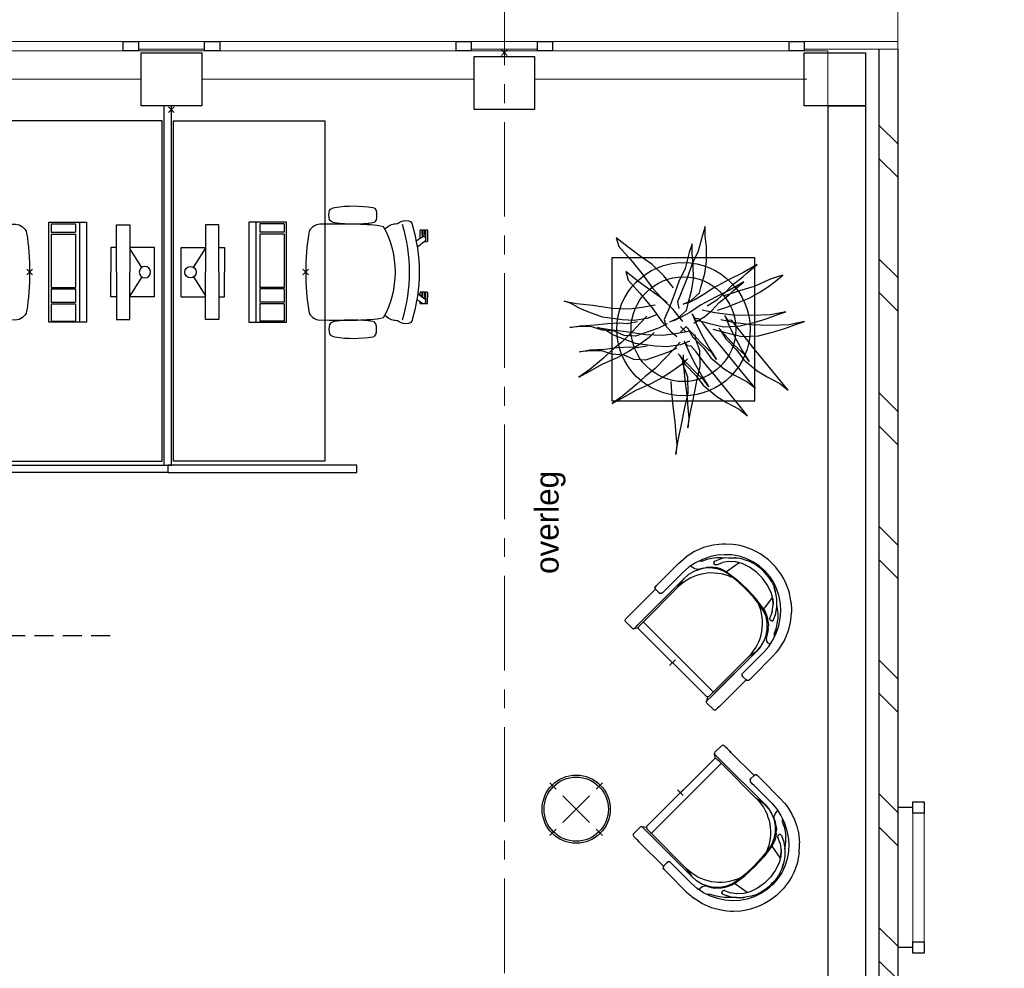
# Model space of a CAD drawing. Header units: millimetres. Extents: x -46954 to 169732, y -26853 to 94136.
# Tile 33 of 174: x 26060 to 31266, y 23690 to 28707. Entities that reach past the tile are written whole.
import ezdxf

# ---------------------------------------------------------------- set-up
doc = ezdxf.new("R2010")
doc.units = ezdxf.units.MM
doc.header["$LTSCALE"] = 400
doc.header["$PDMODE"] = 3
doc.header["$PDSIZE"] = 15
doc.linetypes.add('CENTER', pattern=[2, 1.25, -0.25, 0.25, -0.25])
doc.linetypes.add('HIDDEN', pattern=[0.375, 0.25, -0.125])
for name, color, linetype in [('-gd', 2, 'Continuous'), ('bene-00152_ip0', 7, 'Continuous'), ('inr', 4, 'Continuous'), ('looplijnen', 8, 'HIDDEN'), ('plant', 114, 'Continuous'), ('plat', 5, 'Continuous'), ('sona-s008_ip0', 7, 'Continuous'), ('stramien', 1, 'CENTER'), ('symbol', 1, 'Continuous'), ('timmerwerk-gd', 2, 'Continuous'), ('timmerwerk-ge', 150, 'Continuous'), ('timmerwerk-ve', 8, 'HIDDEN')]:
    doc.layers.add(name, color=color, linetype=linetype)
for name, color, linetype, lineweight in [('Buitenkozijnen', 140, 'Continuous', 15), ('mat-baksteen', 5, 'Continuous', 25), ('mat-beton (ihwg)', 5, 'Continuous', 25), ('None', 7, 'Continuous', 9)]:
    doc.layers.add(name, color=color, linetype=linetype, lineweight=lineweight)
doc.styles.add('s100', font='stylu.ttf', dxfattribs={"height": 100})

# ---------------------------------------------------------------- blocks, each defined once
blk = doc.blocks.new('Kolom 280x320')
at = {"layer": 'mat-beton (ihwg)', "lineweight": 25}
blk.add_lwpolyline([(-300, 160), (-20, 160), (-20, -160), (-300, -160)], close=True, dxfattribs=at)
at = {"layer": 'None', "color": 92, "linetype": 'Continuous', "lineweight": 5}
blk.add_point((0, 0), dxfattribs=at)
blk = doc.blocks.new('*X956')
at = {"layer": 'None', "lineweight": 9}
for p, q in [((-8323.9, -34663.3), (-8320.7, -34660)), ((-7889.9, -34760), (-7789.9, -34660)), ((-7713.6, -34760), (-7613.6, -34660)), ((-7182.8, -34760), (-7082.8, -34660)), ((-7006.4, -34760), (-6906.4, -34660)), ((-6475.7, -34760), (-6375.7, -34660)), ((-6299.3, -34760), (-6199.3, -34660)), ((-5768.6, -34760), (-5668.6, -34660)), ((-5592.2, -34760), (-5492.2, -34660)), ((-5061.5, -34760), (-4961.5, -34660)), ((-4885.1, -34760), (-4785.1, -34660)), ((-4354.4, -34760), (-4254.4, -34660)), ((-4178, -34760), (-4078, -34660)), ((-3647.3, -34760), (-3547.3, -34660)), ((-3470.9, -34760), (-3370.9, -34660))]:
    blk.add_line(p, q, dxfattribs=at)
blk = doc.blocks.new('Gevelpui best 1410 (2D)')
at = {"layer": 'Buitenkozijnen', "lineweight": 15}
for p, q in [((-260, 0), (-260, -1410)), ((-260, 0), (-210, 0)), ((-210, 0), (-210, -1410)), ((-260, -1410), (-210, -1410))]:
    blk.add_line(p, q, dxfattribs=at)
at = {"layer": 'Buitenkozijnen', "color": 92, "lineweight": 25}
for points in [[(-260, 0), (-210, 0), (-210, -80), (-260, -80)], [(-260, -1330), (-210, -1330), (-210, -1410), (-260, -1410)]]:
    blk.add_lwpolyline(points, close=True, dxfattribs=at)
at = {"layer": 'None', "color": 43, "linetype": 'Continuous', "lineweight": 9}
blk.add_line((-410, 15), (-410, -1425), dxfattribs=at)
blk = doc.blocks.new('SONA-S008_B2')
at = {"layer": '-gd'}
blk.add_open_spline([(-253, -509.5), (-87.8, -560.2), (87.8, -560.2), (253, -509.5)], degree=3, dxfattribs=at)
for points in [[(-206.6, -15.8), (-79.4, 5.3), (79.6, 5.3), (206.6, -15.8)], [(-253, -73.9), (-253.4, -51.6), (-233.1, -20.2), (-206.6, -15.8)], [(206.6, -15.8), (233.1, -20.2), (253.4, -51.6), (253, -73.9)], [(-253, -272.1), (-257.1, -206.8), (-252.1, -139.2), (-253, -73.9)], [(253, -73.9), (252.1, -139.2), (257.1, -206.8), (253, -272.1)], [(-342.5, -153.6), (-353.5, -221.1), (-351.5, -287.6), (-342.5, -355.4)], [(-325.3, -126.1), (-337, -131.7), (-340.4, -140.8), (-342.5, -153.6)], [(-277.9, -126.1), (-287.8, -121.3), (-315.3, -121.3), (-325.3, -126.1)], [(-260.7, -153.6), (-262.7, -140.8), (-266.2, -131.7), (-277.9, -126.1)], [(-260.7, -355.4), (-251.6, -287.6), (-249.7, -221.1), (-260.7, -153.6)], [(260.6, -355.4), (251.6, -287.6), (249.7, -221.1), (260.6, -153.6)], [(260.6, -153.6), (262.7, -140.8), (266.2, -131.7), (277.9, -126.1)], [(277.9, -126.1), (287.8, -121.3), (315.3, -121.3), (325.3, -126.1)], [(325.3, -126.1), (337, -131.7), (340.4, -140.8), (342.5, -153.6)], [(342.5, -153.6), (353.4, -221.1), (351.5, -287.6), (342.5, -355.4)], [(-255.2, -303.9), (-254.1, -304.3), (-252.9, -304.7), (-251.7, -305.1)], [(-238.9, -411.5), (-253, -365.7), (-250.2, -318.7), (-253, -272.1)], [(253, -272.1), (250.2, -318.7), (253, -365.7), (238.9, -411.5)], [(251.9, -297.7), (252.9, -297.4), (253.8, -297.1), (254.7, -296.8)], [(-342.5, -355.4), (-341.5, -363), (-333.6, -369.9), (-326.1, -371.8)], [(-277, -371.8), (-269.5, -369.9), (-261.7, -363), (-260.7, -355.4)], [(-250.7, -332.5), (-253.1, -331.7), (-255.4, -330.9), (-257.6, -330.2)], [(256.9, -323.2), (255, -323.8), (253.1, -324.4), (251, -325.1)], [(277, -371.8), (269.5, -369.9), (261.7, -363), (260.6, -355.4)], [(342.5, -355.4), (341.5, -363), (333.6, -369.9), (326.1, -371.8)], [(-326.1, -371.8), (-310.3, -375.7), (-292.8, -375.7), (-277, -371.8)], [(238.9, -411.5), (95.4, -494.5), (-95.5, -494.5), (-238.9, -411.5)], [(326.1, -371.8), (310.3, -375.7), (292.8, -375.7), (277, -371.8)], [(-227.3, -418.1), (-247.1, -436.6), (-255.7, -455.2), (-255.5, -473.7)], [(255.5, -473.7), (255.7, -455.2), (247.1, -436.6), (227.3, -418.1)], [(-272.1, -515.2), (-274.4, -533.8), (-273.7, -555.7), (-258.6, -560.1)], [(-255.5, -473.7), (-255.4, -489), (-270.3, -500.1), (-272.1, -515.2)], [(272.1, -515.2), (270.3, -500.1), (255.4, -489), (255.5, -473.7)], [(258.6, -560.1), (273.7, -555.6), (274.4, -533.8), (272.1, -515.2)], [(-258.6, -560.1), (-77.4, -613.6), (78.8, -613.6), (258.6, -560.1)], [(-222.4, -606.9), (-222.4, -604.9), (-220.7, -603.3), (-218.7, -603.3)], [(-222.4, -615.1), (-222.4, -615.1), (-222.4, -606.9), (-222.4, -606.9)], [(-218.8, -615.1), (-218.8, -615.1), (-222.4, -615.1), (-222.4, -615.1)], [(-222.4, -629.9), (-222.4, -629.9), (-222.4, -618.1), (-222.4, -618.1)], [(-222.4, -618.1), (-222.4, -618.1), (-198.5, -618.1), (-198.5, -618.1)], [(-198.5, -615.1), (-198.5, -615.1), (-218.8, -615.1), (-218.8, -615.1)], [(-218.7, -603.3), (-218.7, -603.3), (-192, -603.3), (-176.8, -603.3)], [(-198.5, -618.1), (-198.5, -618.1), (-198.5, -615.1), (-198.5, -615.1)], [(-198.5, -615.1), (-198.5, -615.1), (-186.7, -615.2), (-186.7, -615.2)], [(-198.5, -618.1), (-198.5, -618.1), (-189.1, -618.2), (-187.1, -618.2)], [(-182.7, -633.4), (-188.4, -629.2), (-189.7, -621.1), (-185.5, -615.4)], [(-185.4, -615.2), (-186.2, -615.2), (-186.7, -615.2), (-186.7, -615.2)], [(-186.7, -615.2), (-186.7, -615.2), (-186.7, -616.4), (-186.7, -617.3)], [(-185.5, -615.4), (-185.5, -615.4), (-176.5, -602.9), (-162.6, -583.8)], [(-134.5, -588.9), (-152.4, -613.6), (-164.7, -630.5), (-164.7, -630.5)], [(106.4, -606.6), (106.4, -604.6), (108, -603), (110, -603)], [(106.4, -614.8), (106.4, -614.8), (106.4, -606.6), (106.4, -606.6)], [(110.1, -614.8), (110.1, -614.8), (106.4, -614.8), (106.4, -614.8)], [(106.4, -629.7), (106.4, -629.7), (106.4, -617.8), (106.4, -617.8)], [(106.4, -617.8), (106.4, -617.8), (130.3, -617.8), (130.3, -617.8)], [(110, -603), (110, -603), (115.6, -603), (123.1, -603)], [(130.3, -614.8), (130.3, -614.8), (110.1, -614.8), (110.1, -614.8)], [(143.1, -630.4), (143.1, -630.4), (131.8, -614.9), (115.2, -592)], [(130.3, -617.8), (130.3, -617.8), (130.3, -614.8), (130.3, -614.8)], [(130.3, -614.8), (130.3, -614.8), (130.9, -614.8), (131.7, -614.8)], [(130.3, -617.8), (130.3, -617.8), (131.9, -617.8), (133.9, -617.8)], [(143.7, -587.5), (156, -604.4), (163.9, -615.2), (163.9, -615.2)], [(154.9, -602.9), (159.4, -602.9), (162.3, -602.9), (162.3, -602.9)], [(163.9, -615.2), (168.1, -621), (166.8, -629.1), (161.1, -633.2)], [(162.3, -602.9), (164.4, -602.9), (166, -604.6), (166, -606.6)], [(166, -614.8), (166, -614.8), (164.6, -614.8), (163.5, -614.8)], [(165.3, -617.8), (165.8, -617.8), (166, -617.8), (166, -617.8)], [(166, -606.6), (166, -606.6), (166, -614.8), (166, -614.8)], [(166, -617.8), (166, -617.8), (166, -618.6), (166, -619.9)], [(-222.5, -641.1), (-222.5, -641.1), (-222.4, -632.9), (-222.4, -632.9)], [(-218.8, -644.8), (-220.8, -644.8), (-222.5, -643.1), (-222.5, -641.1)], [(-198.6, -630), (-198.6, -630), (-222.4, -629.9), (-222.4, -629.9)], [(-222.4, -632.9), (-222.4, -632.9), (-218.8, -632.9), (-218.8, -632.9)], [(-218.8, -632.9), (-218.8, -632.9), (-198.6, -633), (-198.6, -633)], [(-166.5, -644.9), (-166.5, -644.9), (-218.8, -644.8), (-218.8, -644.8)], [(-198.6, -633), (-198.6, -633), (-198.6, -630), (-198.6, -630)], [(-198.6, -630), (-198.6, -630), (-186.7, -630), (-186.7, -630)], [(-198.6, -633), (-198.6, -633), (-186.7, -633), (-186.7, -633)], [(-185.9, -630), (-186.4, -630), (-186.7, -630), (-186.7, -630)], [(-186.7, -630), (-186.7, -630), (-186.7, -633), (-186.7, -633)], [(-186.7, -633), (-186.7, -633), (-185.3, -633), (-183.1, -633)], [(-164.7, -630.5), (-168.8, -636.2), (-176.9, -637.5), (-182.7, -633.4)], [(-182.7, -633.4), (-182.7, -633.4), (-182.7, -633.4), (-182.7, -633.4)], [(-167.1, -633), (-166.7, -633), (-166.5, -633), (-166.5, -633)], [(-166.5, -633), (-166.5, -633), (-162.9, -633.1), (-162.9, -633.1)], [(-162.9, -641.3), (-162.9, -643.3), (-164.5, -644.9), (-166.5, -644.9)], [(-162.8, -630.1), (-162.8, -630.1), (-163.4, -630.1), (-164.4, -630)], [(-162.9, -633.1), (-162.9, -633.1), (-162.9, -641.3), (-162.9, -641.3)], [(-162.8, -628), (-162.8, -629.2), (-162.8, -630.1), (-162.8, -630.1)], [(130.3, -629.6), (130.3, -629.6), (106.4, -629.7), (106.4, -629.7)], [(106.4, -640.9), (106.4, -640.9), (106.4, -632.7), (106.4, -632.7)], [(106.4, -632.7), (106.4, -632.7), (110.1, -632.7), (110.1, -632.7)], [(110.1, -644.5), (108.1, -644.5), (106.5, -642.9), (106.4, -640.9)], [(110.1, -632.7), (110.1, -632.7), (130.3, -632.6), (130.3, -632.6)], [(162.4, -644.4), (162.4, -644.4), (110.1, -644.5), (110.1, -644.5)], [(130.3, -632.6), (130.3, -632.6), (130.3, -629.6), (130.3, -629.6)], [(130.3, -629.6), (130.3, -629.6), (142.1, -629.6), (142.1, -629.6)], [(130.3, -632.6), (130.3, -632.6), (142.2, -632.6), (142.2, -632.6)], [(142.5, -629.6), (142.3, -629.6), (142.1, -629.6), (142.1, -629.6)], [(142.1, -629.6), (142.1, -629.6), (142.2, -632.6), (142.2, -632.6)], [(142.2, -632.6), (142.2, -632.6), (143.3, -632.6), (145.1, -632.6)], [(161.1, -633.2), (155.3, -637.4), (147.2, -636.1), (143.1, -630.4)], [(161.1, -633.2), (161.1, -633.2), (161.1, -633.2), (161.1, -633.2)], [(161.8, -632.6), (162.2, -632.6), (162.4, -632.6), (162.4, -632.6)], [(162.4, -632.6), (162.4, -632.6), (166, -632.6), (166, -632.6)], [(166, -640.8), (166, -642.8), (164.4, -644.4), (162.4, -644.4)], [(166, -629.6), (166, -629.6), (165.4, -629.6), (164.4, -629.6)], [(166, -625.7), (166, -627.8), (166, -629.6), (166, -629.6)], [(166, -632.6), (166, -632.6), (166, -640.8), (166, -640.8)]]:
    blk.add_open_spline(points, degree=3)
at = {"layer": 'sona-s008_ip0'}
blk.add_point((0, 0), dxfattribs=at)
blk = doc.blocks.new('SYMB-CMP4_B2')
for p, q in [((-130, 558.1), (130, 558.1)), ((-130, 558.1), (-130, 428.1)), ((130, 558.1), (130, 428.1)), ((-25.3, 491.9), (-125, 428.1)), ((25.3, 491.9), (125, 428.1)), ((-250, 358.1), (-250, 428.1)), ((-250, 428.1), (0, 428.1)), ((250, 428.1), (0, 428.1)), ((250, 358.1), (250, 428.1)), ((0, 358.1), (-250, 358.1)), ((-130, 358.1), (-130, 328.1)), ((-130, 328.1), (0, 328.1)), ((0, 358.1), (250, 358.1)), ((130, 328.1), (0, 328.1)), ((130, 358.1), (130, 328.1)), ((265, 200), (-265, 200)), ((-265, 200), (-265, 0)), ((265, 162.9), (-265, 162.9)), ((265, 0), (265, 200)), ((-166.8, 141.5), (-259.7, 141.5)), ((-259.7, 12.9), (-259.7, 141.5)), ((-166.8, 12.9), (-166.8, 141.5)), ((-88, 141.5), (-159.1, 141.5)), ((-159.1, 12.9), (-159.1, 141.5)), ((-88, 12.9), (-88, 141.5)), ((200.4, 141.5), (-81.5, 141.5)), ((-81.5, 12.9), (-81.5, 141.5)), ((200.4, 12.9), (200.4, 141.5)), ((254.7, 141.5), (212.3, 141.5)), ((212.3, 12.9), (212.3, 141.5)), ((254.7, 12.9), (254.7, 141.5)), ((-265, 0), (265, 0)), ((-166.8, 12.9), (-259.7, 12.9)), ((-88, 12.9), (-159.1, 12.9)), ((200.4, 12.9), (-81.5, 12.9)), ((254.7, 12.9), (212.3, 12.9))]:
    blk.add_line(p, q)
blk.add_circle((0, 508.1), 30)
blk = doc.blocks.new('SYMB-BM09_B2')
at = {"linetype": 'Continuous'}
blk.add_point((0, 0), dxfattribs=at)
at = {"layer": 'plant'}
for points in [[(26.3, 109.6), (25.3, 133), (22.4, 161.7), (18.4, 194.5), (16.3, 220.7), (14.1, 243.4), (15.9, 263.1), (11.2, 232.6), (4.4, 200.2), (-2.8, 164.6), (-9.6, 134), (-9.3, 100.6), (0.4, 75.1), (1.2, 67.2)], [(26.3, 109.6), (25.3, 133), (22.4, 161.7), (18.4, 194.5), (16.3, 220.7), (14.1, 243.4), (15.9, 263.1), (11.2, 232.6), (4.4, 200.2), (-2.8, 164.6), (-9.6, 134), (-9.3, 100.6), (0.4, 75.1), (1.2, 67.2)], [(0.9, 53.8), (-0.2, 77.2), (-3.1, 106), (-7, 138.7), (-9.2, 164.9), (-11.4, 187.6), (-9.5, 207.3), (-14.2, 176.8), (-21.1, 144.4), (-28.3, 108.8), (-35.1, 78.3), (-34.7, 44.8), (-25, 19.3), (-24.3, 11.4)], [(0.9, 53.8), (-0.2, 77.2), (-3.1, 106), (-7, 138.7), (-9.2, 164.9), (-11.4, 187.6), (-9.5, 207.3), (-14.2, 176.8), (-21.1, 144.4), (-28.3, 108.8), (-35.1, 78.3), (-34.7, 44.8), (-25, 19.3), (-24.3, 11.4)], [(8, 54.6), (-3.5, 74), (-26.2, 97), (-41.3, 117.5), (-69.7, 141.2), (-90.5, 153.8), (-116.8, 167.5), (-134.7, 181.5), (-118.2, 161.7), (-63.5, 94.5), (-44.9, 71.8), (-26.5, 47.7), (-16.1, 35.5), (-8.2, 34.8), (-1.7, 25.1), (-12.5, 50.3), (-25.4, 75.1), (-39.1, 99.5), (-53.1, 121.1), (-43.8, 107.4), (-21.5, 86.9), (11.2, 51.7)], [(8, 54.6), (-3.5, 74), (-26.2, 97), (-41.3, 117.5), (-69.7, 141.2), (-90.5, 153.8), (-116.8, 167.5), (-134.7, 181.5), (-118.2, 161.7), (-63.5, 94.5), (-44.9, 71.8), (-26.5, 47.7), (-16.1, 35.5), (-8.2, 34.8), (-1.7, 25.1), (-12.5, 50.3), (-25.4, 75.1), (-39.1, 99.5), (-53.1, 121.1), (-43.8, 107.4), (-21.5, 86.9), (11.2, 51.7)], [(7.2, 27.5), (21.2, 42.3), (36.7, 59.5), (60.4, 83.3), (80.5, 99.5), (98.1, 115.6), (115, 129.7), (126.9, 139.7), (149.6, 155.6), (121.9, 140.8), (99.2, 127.9), (67.6, 114.2), (43.5, 100.9), (17.2, 83.3), (-0.8, 70), (-8.6, 62.1)], [(7.2, 27.5), (21.2, 42.3), (36.7, 59.5), (60.4, 83.3), (80.5, 99.5), (98.1, 115.6), (115, 129.7), (126.9, 139.7), (149.6, 155.6), (121.9, 140.8), (99.2, 127.9), (67.6, 114.2), (43.5, 100.9), (17.2, 83.3), (-0.8, 70), (-8.6, 62.1)], [(-77.1, 1.1), (-88.6, 20.5), (-111.3, 43.5), (-126.4, 64), (-154.8, 87.7), (-175.6, 100.3), (-201.9, 114), (-219.8, 128), (-203.3, 108.2), (-148.6, 41), (-130, 18.3), (-111.6, -5.8), (-101.2, -18), (-93.3, -18.7), (-86.8, -28.4), (-97.6, -3.2), (-110.5, 21.6), (-124.2, 46), (-138.2, 67.6), (-128.9, 53.9), (-106.6, 33.4), (-73.9, -1.8)], [(-77.1, 1.1), (-88.6, 20.5), (-111.3, 43.5), (-126.4, 64), (-154.8, 87.7), (-175.6, 100.3), (-201.9, 114), (-219.8, 128), (-203.3, 108.2), (-148.6, 41), (-130, 18.3), (-111.6, -5.8), (-101.2, -18), (-93.3, -18.7), (-86.8, -28.4), (-97.6, -3.2), (-110.5, 21.6), (-124.2, 46), (-138.2, 67.6), (-128.9, 53.9), (-106.6, 33.4), (-73.9, -1.8)], [(-8.3, -2.8), (-19.8, 16.6), (-42.5, 39.6), (-57.6, 60.1), (-86, 83.8), (-106.8, 96.4), (-133.1, 110.1), (-151, 124.1), (-134.5, 104.3), (-79.9, 37.1), (-61.2, 14.4), (-42.8, -9.7), (-32.4, -21.9), (-24.5, -22.6), (-18, -32.3), (-28.8, -7.1), (-41.7, 17.7), (-55.4, 42.1), (-69.4, 63.7), (-60.1, 50), (-37.8, 29.5), (-5.1, -5.7)], [(-8.3, -2.8), (-19.8, 16.6), (-42.5, 39.6), (-57.6, 60.1), (-86, 83.8), (-106.8, 96.4), (-133.1, 110.1), (-151, 124.1), (-134.5, 104.3), (-79.9, 37.1), (-61.2, 14.4), (-42.8, -9.7), (-32.4, -21.9), (-24.5, -22.6), (-18, -32.3), (-28.8, -7.1), (-41.7, 17.7), (-55.4, 42.1), (-69.4, 63.7), (-60.1, 50), (-37.8, 29.5), (-5.1, -5.7)], [(76.9, -27.6), (90.9, -12.9), (106.4, 4.4), (130.1, 28.1), (150.3, 44.3), (167.9, 60.5), (184.8, 74.5), (196.6, 84.6), (219.3, 100.4), (191.6, 85.6), (169, 72.7), (137.3, 59), (113.2, 45.7), (87, 28.1), (69, 14.8), (61.1, 6.9)], [(76.9, -27.6), (90.9, -12.9), (106.4, 4.4), (130.1, 28.1), (150.3, 44.3), (167.9, 60.5), (184.8, 74.5), (196.6, 84.6), (219.3, 100.4), (191.6, 85.6), (169, 72.7), (137.3, 59), (113.2, 45.7), (87, 28.1), (69, 14.8), (61.1, 6.9)], [(14.1, 39.8), (31.7, 48.4), (79.9, 65), (104.4, 63.9), (124.5, 54.5), (150, 52.4), (171.6, 45.5), (194.6, 45.2), (218.3, 47.3), (196.1, 43.4), (165.5, 41.6), (138.2, 38.7), (113.7, 37.3), (97.5, 38.7), (76.3, 34.7)], [(14.1, 39.8), (31.7, 48.4), (79.9, 65), (104.4, 63.9), (124.5, 54.5), (150, 52.4), (171.6, 45.5), (194.6, 45.2), (218.3, 47.3), (196.1, 43.4), (165.5, 41.6), (138.2, 38.7), (113.7, 37.3), (97.5, 38.7), (76.3, 34.7)], [(-12.9, 25), (6.2, 32.6), (33.9, 37.3), (59.1, 35.8), (100.4, 29.7), (128.5, 19.6), (147.9, 11.7), (165.5, 0.9), (180.6, -3.7), (154.7, 0.9), (120.2, 4.9), (79.9, 11), (43.2, 12.8), (16.6, 9.2), (-10.7, 3.8)], [(-12.9, 25), (6.2, 32.6), (33.9, 37.3), (59.1, 35.8), (100.4, 29.7), (128.5, 19.6), (147.9, 11.7), (165.5, 0.9), (180.6, -3.7), (154.7, 0.9), (120.2, 4.9), (79.9, 11), (43.2, 12.8), (16.6, 9.2), (-10.7, 3.8)], [(-61.9, -0.1), (-91, 7.5), (-122.7, 15.4), (-157.5, 13.6), (-186.7, 6.4), (-212.5, -1.5), (-237, -10.2), (-253.9, -16.3), (-221.6, -9.4), (-182, -8), (-142.4, -9.1), (-104.3, -14.1), (-78.4, -19.9)], [(-61.9, -0.1), (-91, 7.5), (-122.7, 15.4), (-157.5, 13.6), (-186.7, 6.4), (-212.5, -1.5), (-237, -10.2), (-253.9, -16.3), (-221.6, -9.4), (-182, -8), (-142.4, -9.1), (-104.3, -14.1), (-78.4, -19.9)], [(1.1, -16.1), (21.3, -41), (46.4, -65.4), (70.5, -82.3), (96, -101), (120.8, -120.8), (115.8, -102.8), (91.4, -75.5), (66.6, -45.3), (44.6, -15.4), (26.3, 5.1), (14.1, 15.1)], [(1.1, -16.1), (21.3, -41), (46.4, -65.4), (70.5, -82.3), (96, -101), (120.8, -120.8), (115.8, -102.8), (91.4, -75.5), (66.6, -45.3), (44.6, -15.4), (26.3, 5.1), (14.1, 15.1)], [(34.5, -10.9), (52.1, -2.3), (100.3, 14.3), (124.7, 13.2), (144.8, 3.8), (170.4, 1.7), (192, -5.1), (215, -5.5), (238.7, -3.4), (216.4, -7.3), (185.8, -9.1), (158.5, -12), (134.1, -13.4), (117.9, -12), (96.7, -15.9)], [(34.5, -10.9), (52.1, -2.3), (100.3, 14.3), (124.7, 13.2), (144.8, 3.8), (170.4, 1.7), (192, -5.1), (215, -5.5), (238.7, -3.4), (216.4, -7.3), (185.8, -9.1), (158.5, -12), (134.1, -13.4), (117.9, -12), (96.7, -15.9)], [(-23.1, -20.4), (-52.2, -12.9), (-83.8, -5), (-118.7, -6.8), (-147.8, -14), (-173.7, -21.9), (-198.2, -30.5), (-215.1, -36.6), (-182.7, -29.8), (-143.1, -28.4), (-103.6, -29.4), (-65.5, -34.5), (-39.6, -40.2)], [(-23.1, -20.4), (-52.2, -12.9), (-83.8, -5), (-118.7, -6.8), (-147.8, -14), (-173.7, -21.9), (-198.2, -30.5), (-215.1, -36.6), (-182.7, -29.8), (-143.1, -28.4), (-103.6, -29.4), (-65.5, -34.5), (-39.6, -40.2)], [(-22, -12.5), (-44.6, -26.5), (-59.4, -39.5), (-75.2, -56), (-96.8, -72.9), (-105.8, -81.9), (-126.6, -99.2), (-96.8, -81.9), (-67, -67.2), (-35.7, -50.3), (-13.7, -35.2), (1.7, -26.5), (18.6, -17.9), (28.3, -15.7), (11.8, -23.3), (-6.2, -39.5), (-9.8, -53.8), (-17, -80.5), (-20.9, -105.3), (-20.6, -135.8), (-18.1, -158.5), (-18.1, -179), (-11.9, -160.6), (-3.3, -127.2), (9.6, -100.2), (20.8, -68.9), (32.3, -39.5), (40.2, -20.4), (37.3, -6.7)], [(56.9, -30.1), (75.9, -22.6), (103.6, -17.9), (128.8, -19.3), (170.2, -25.5), (198.2, -35.5), (217.6, -43.4), (235.3, -54.2), (250.3, -58.9), (224.5, -54.2), (189.9, -50.3), (149.7, -44.2), (113, -42.4), (86.4, -46), (59.1, -51.4)], [(56.9, -30.1), (75.9, -22.6), (103.6, -17.9), (128.8, -19.3), (170.2, -25.5), (198.2, -35.5), (217.6, -43.4), (235.3, -54.2), (250.3, -58.9), (224.5, -54.2), (189.9, -50.3), (149.7, -44.2), (113, -42.4), (86.4, -46), (59.1, -51.4)], [(-71.3, -39.9), (-90.7, -46.4), (-113.7, -55.4), (-138.2, -65.1), (-159, -77.3), (-178.5, -89.5), (-192.5, -100), (-208.3, -113.6), (-183.8, -105.7), (-148.3, -89.5), (-117.7, -80.2), (-98.6, -74.1), (-83.2, -69.4)], [(-71.3, -39.9), (-90.7, -46.4), (-113.7, -55.4), (-138.2, -65.1), (-159, -77.3), (-178.5, -89.5), (-192.5, -100), (-208.3, -113.6), (-183.8, -105.7), (-148.3, -89.5), (-117.7, -80.2), (-98.6, -74.1), (-83.2, -69.4)], [(-49.7, -49.3), (-72.4, -63.3), (-87.1, -76.2), (-102.9, -92.8), (-124.5, -109.7), (-133.5, -118.6), (-154.4, -135.9), (-124.5, -118.6), (-94.7, -103.9), (-63.4, -87), (-41.5, -71.9), (-26, -63.3), (-9.1, -54.6), (0.6, -52.5), (-15.9, -60), (-33.9, -76.2), (-37.5, -90.6), (-44.7, -117.2), (-48.7, -142), (-48.3, -172.6), (-45.8, -195.2), (-45.8, -215.7), (-39.7, -197.4), (-31, -164), (-18.1, -137), (-7, -105.7), (4.6, -76.2), (12.5, -57.2), (9.6, -43.5)], [(-49.7, -49.3), (-72.4, -63.3), (-87.1, -76.2), (-102.9, -92.8), (-124.5, -109.7), (-133.5, -118.6), (-154.4, -135.9), (-124.5, -118.6), (-94.7, -103.9), (-63.4, -87), (-41.5, -71.9), (-26, -63.3), (-9.1, -54.6), (0.6, -52.5), (-15.9, -60), (-33.9, -76.2), (-37.5, -90.6), (-44.7, -117.2), (-48.7, -142), (-48.3, -172.6), (-45.8, -195.2), (-45.8, -215.7), (-39.7, -197.4), (-31, -164), (-18.1, -137), (-7, -105.7), (4.6, -76.2), (12.5, -57.2), (9.6, -43.5)], [(21.1, -87.1), (41.3, -111.9), (66.4, -136.3), (90.5, -153.2), (116.1, -171.9), (140.9, -191.7), (135.8, -173.8), (111.4, -146.4), (86.6, -116.2), (64.6, -86.4), (46.3, -65.9), (34.1, -55.8)], [(21.1, -87.1), (41.3, -111.9), (66.4, -136.3), (90.5, -153.2), (116.1, -171.9), (140.9, -191.7), (135.8, -173.8), (111.4, -146.4), (86.6, -116.2), (64.6, -86.4), (46.3, -65.9), (34.1, -55.8)]]:
    blk.add_lwpolyline(points, dxfattribs=at)
at = {"layer": 'timmerwerk-gd', "linetype": 'Continuous'}
for radius in [140, 110]:
    blk.add_circle((0, 0), radius, dxfattribs=at)
at = {"layer": 'timmerwerk-ge', "linetype": 'Continuous'}
blk.add_lwpolyline([(-150, -150), (150, -150), (150, 150), (-150, 150)], close=True, dxfattribs=at)
blk = doc.blocks.new('symb-ps03_b2')
blk.add_lwpolyline([(82.2, -333.7), (93.5, -323.3), (109.6, -304.5), (119.8, -284.7), (121.3, -230.8), (122.5, -183.8), (115.8, -150.4), (104.2, -98.4), (90.8, -52.2), (69, -24.8), (57.7, -13.2), (50.2, -0.9), (49.4, 8.5), (59.4, 13), (75.8, 8.9), (114.7, -1.3), (145.3, -16.6), (172.1, -41.1), (196.4, -77.8), (221.1, -122.2), (235.7, -169.2), (249.9, -232.3), (265.9, -290), (270.3, -324.8), (267.4, -365.4), (252.2, -399.3), (234.6, -432.8), (213.5, -457.5), (181.2, -475.4), (141, -499), (102.8, -516.9), (26.9, -533.5), (-23.3, -539.3), (-83.1, -537.5), (-129.9, -527.7), (-165.1, -510.7), (-191.8, -478.7), (-217.7, -447.5), (-240.8, -394), (-258.1, -313.4), (-261.7, -241.7), (-250.8, -189), (-222, -138.3), (-185.2, -93.4), (-169.5, -72.2), (-133.8, -53.9), (-107.1, -45.7), (-74.5, -10), (-56.5, 2.3), (-37.5, 6.7), (-23, 0.8), (-11.7, -12.6), (-10.5, -27.9), (-13.2, -49.2), (-22.6, -61.1), (-75.1, -114.5), (-104.5, -144.9), (-120.7, -165.7), (-138.4, -200.3), (-141.8, -234.1), (-134.6, -284.5), (-123.4, -302.1), (-94.4, -318.8), (-69, -327.2), (-51.7, -333)])
blk.add_lwpolyline([(-74.5, -413.3, 0.078796), (-66.1, -458.3, 0.088041), (-45.7, -493.9, 0.105312), (-14.5, -518.5, 0.121926), (19.1, -525.8, 0.121926), (52.3, -516.6, 0.105312), (82.1, -490.3, 0.088041), (100.3, -453.5, 0.078796), (106.2, -408.2, 0.078796), (97.7, -363.2, 0.088041), (77.4, -327.6, 0.105312), (46.2, -303, 0.121926), (12.5, -295.7, 0.121926), (-20.6, -304.9, 0.105312), (-50.4, -331.2, 0.088041), (-68.6, -368, 0.078796)], format="xyb", close=True)
blk = doc.blocks.new('symb-ps09_b2')
at = {"layer": 'looplijnen'}
for p, q in [((0, 935.4), (-58.2, 718.1)), ((0, 935.4), (58.2, 718.1)), ((-58.2, 718.1), (58.2, 718.1)), ((0, 95.2), (0, 718.1)), ((0, -1011), (0, -327.3))]:
    blk.add_line(p, q, dxfattribs=at)
at = {"layer": 'symbol'}
blk.add_blockref('symb-ps03_b2', (-11, 299.5), dxfattribs=at)
blk = doc.blocks.new('BENE-00152_b2')
for p, q in [((-100.3, 729.3), (-126.6, 720.7)), ((-76.6, 736), (-100.3, 729.3)), ((-67, 737.6), (-76.6, 736)), ((-24.9, 743.9), (-67, 737.6)), ((1.3, 744.3), (-24.9, 743.9)), ((27.5, 743.9), (1.3, 744.3)), ((35.6, 742.7), (27.5, 743.9)), ((69.6, 737.6), (35.6, 742.7)), ((79.2, 736), (69.6, 737.6)), ((102.8, 729.3), (79.2, 736)), ((129.2, 720.7), (102.8, 729.3)), ((-193.1, 685.2), (-217, 668.6)), ((-173.7, 697.9), (-193.1, 685.2)), ((-163.5, 702.9), (-173.7, 697.9)), ((-126.6, 720.7), (-163.5, 702.9)), ((-76.6, 678.3), (-113.7, 665.3)), ((-38, 686.3), (-76.6, 678.3)), ((1.3, 688.9), (-38, 686.3)), ((40.5, 686.3), (1.3, 688.9)), ((79, 678.5), (40.5, 686.3)), ((116.1, 665.3), (79, 678.5)), ((166.2, 703), (129.2, 720.7)), ((176.4, 697.9), (166.2, 703)), ((195.6, 685.4), (176.4, 697.9)), ((219.5, 668.6), (195.6, 685.4)), ((-255.3, 632.9), (-269, 616.3)), ((-246, 641.8), (-255.3, 632.9)), ((-217, 668.6), (-246, 641.8)), ((-181.2, 624.9), (-210.2, 598.2)), ((-148.8, 647.4), (-181.2, 624.9)), ((-160.5, 623.8), (-156.2, 627.8)), ((-158.5, 625.4), (-156.2, 627.8)), ((-156.2, 627.8), (-158.5, 625.4)), ((-156.2, 627.8), (-156.8, 627.2)), ((-156.2, 627.8), (-156.8, 627.2)), ((-156.8, 627.2), (-156.2, 627.8)), ((-139.3, 640.9), (-156.2, 627.8)), ((-156.2, 627.8), (-150, 632.1)), ((-155.3, 628.4), (-156.2, 627.8)), ((-156.2, 627.8), (-155.3, 628.4)), ((-113.7, 665.3), (-148.8, 647.4)), ((-110.9, 631.2), (-141, 614)), ((-125.3, 650.2), (-139.3, 640.9)), ((-125.3, 650.2), (-96.8, 664.9)), ((-68.7, 645.3), (-110.9, 631.2)), ((-96.8, 664.9), (-89.4, 667.8)), ((-76.1, 672.4), (-89.4, 667.8)), ((-86.7, 668.8), (-87, 668.7)), ((-86.2, 668.9), (-86.7, 668.8)), ((-24.8, 652.6), (-68.7, 645.3)), ((19.7, 652.6), (-24.8, 652.6)), ((63.6, 645.3), (19.7, 652.6)), ((105.7, 631.2), (63.6, 645.3)), ((74.6, 671.7), (92.3, 665)), ((92.3, 665), (98.3, 662.1)), ((121, 650.2), (98.3, 662.1)), ((98.3, 662.1), (121, 650.2)), ((135.7, 614.4), (105.7, 631.2)), ((151.1, 647.4), (116.1, 665.3)), ((135, 640.9), (121, 650.2)), ((151.8, 627.8), (135, 640.9)), ((183.5, 624.9), (151.1, 647.4)), ((156, 623.9), (151.8, 627.8)), ((212.6, 598.3), (183.5, 624.9)), ((219.5, 668.6), (248.6, 641.8)), ((248.6, 641.8), (257.9, 632.9)), ((271.6, 616.3), (257.9, 632.9)), ((-287.9, 592), (-314.1, 546.7)), ((-287.9, 592), (-314.1, 546.7)), ((-269, 616.3), (-287.9, 592)), ((-210.2, 598.2), (-235.4, 568.2)), ((-210.2, 575.3), (-227.9, 556.9)), ((-199.4, 585.2), (-214.6, 555.7)), ((-183.7, 599.5), (-210.2, 575.3)), ((-169.2, 588.7), (-188.1, 562.1)), ((-182.9, 600.7), (-183.7, 599.5)), ((-182.9, 600.7), (-179.5, 604.6)), ((-179.5, 604.6), (-160.5, 623.8)), ((-141, 614), (-169.2, 588.7)), ((-124.5, 623.2), (-137.3, 541.8)), ((140.3, 541.8), (128.8, 617.9)), ((158.8, 594.5), (135.7, 614.4)), ((135.7, 614.4), (158.8, 594.5)), ((170.8, 609), (156, 623.9)), ((182, 563.2), (158.8, 594.5)), ((181.3, 599), (170.8, 609)), ((181.3, 599), (170.8, 609)), ((179.4, 600.8), (198.3, 587.7)), ((201.2, 571.7), (181.3, 599)), ((192.3, 584), (189.3, 587.9)), ((196.1, 578.4), (192.3, 584)), ((198.3, 587.7), (209.9, 578.9)), ((209.9, 578.9), (232.3, 555.1)), ((237.9, 568.2), (212.6, 598.3)), ((290.5, 592), (271.6, 616.3)), ((309.7, 559.3), (290.5, 592)), ((-314.1, 546.7), (-333.2, 498)), ((-314.1, 546.7), (-333.2, 498)), ((-256.7, 534.9), (-274.7, 498.7)), ((-243.7, 536.7), (-257.3, 515.1)), ((-235.4, 568.2), (-256.7, 534.9)), ((-227.9, 556.9), (-243.7, 536.7)), ((-222, 537.9), (-222.1, 532.1)), ((-222.1, 532.1), (-221, 529.6)), ((-222, 537.9), (-214.6, 555.7)), ((-221, 529.6), (-219.3, 527.9)), ((-219.3, 527.9), (-219.1, 527.6)), ((-217.2, 526.9), (-219.1, 527.6)), ((-212.3, 525.6), (-217.2, 526.9)), ((-210.4, 525.3), (-212.3, 525.6)), ((-210.2, 525.3), (-210.4, 525.3)), ((-210.2, 525.3), (-208.1, 525.9)), ((-206, 527), (-208.1, 525.9)), ((-204.8, 527.8), (-206, 527)), ((-202.7, 529.2), (-204.8, 527.8)), ((-177, 522.2), (-204.8, 503.6)), ((-188.2, 521), (-203.2, 510.3)), ((-201.2, 531.7), (-202.7, 529.2)), ((-201.2, 531.7), (-188.1, 562.1)), ((-172, 529.9), (-188.2, 521)), ((-146, 535.4), (-177, 522.2)), ((-155, 536.8), (-172, 529.9)), ((-155, 536.8), (-137.3, 541.8)), ((-113.2, 542.5), (-146, 535.4)), ((-137.3, 541.8), (-68.1, 551.7)), ((-56.7, 547.7), (-113.2, 542.5)), ((-68.1, 551.7), (1.7, 555)), ((0.1, 549.4), (-56.7, 547.7)), ((56.9, 547.7), (0.1, 549.4)), ((1.7, 555), (71.4, 551.6)), ((113.5, 542.5), (56.9, 547.7)), ((140.3, 541.8), (71.4, 551.6)), ((146.2, 535.4), (113.5, 542.5)), ((140.3, 541.8), (158, 536.8)), ((158, 536.8), (140.3, 541.8)), ((177.1, 522.2), (146.2, 535.4)), ((175.2, 529.9), (158, 536.8)), ((191.2, 521), (175.2, 529.9)), ((205, 503.6), (177.1, 522.2)), ((182, 563.2), (196.1, 531.7)), ((206.2, 510.3), (191.2, 521)), ((197.5, 529.2), (196.1, 531.7)), ((199.1, 528.1), (197.5, 529.2)), ((199.6, 527.8), (199.1, 528.1)), ((201.3, 527), (199.6, 527.8)), ((201.9, 570), (201.2, 571.7)), ((203.7, 525.9), (201.3, 527)), ((216.8, 537.9), (201.9, 570)), ((205.9, 525.3), (203.7, 525.9)), ((205.9, 561.6), (204.7, 563.9)), ((207.1, 558.7), (205.9, 561.6)), ((205.9, 525.3), (206.1, 525.3)), ((207.9, 525.6), (206.1, 525.3)), ((212.9, 526.9), (207.9, 525.6)), ((214.8, 527.8), (212.9, 526.9)), ((216.6, 529.6), (214.8, 527.8)), ((214.9, 527.9), (214.8, 527.8)), ((216.6, 529.6), (217.1, 530.8)), ((217.2, 535.7), (216.8, 537.9)), ((217.1, 530.8), (217.6, 532.1)), ((217.2, 535.7), (217.4, 535.4)), ((217.6, 534.4), (217.4, 535.4)), ((217.7, 533.7), (217.6, 534.4)), ((217.6, 532.1), (217.7, 533.7)), ((246.9, 536.5), (231.9, 555.7)), ((259.2, 534.9), (237.9, 568.2)), ((260.4, 514.9), (246.9, 536.5)), ((277.2, 498.7), (259.2, 534.9)), ((316.7, 546.7), (309.7, 559.3)), ((324.3, 528.4), (316.7, 546.7)), ((335.8, 498), (324.3, 528.4)), ((-333.2, 498), (-341.4, 462.7)), ((-274.7, 498.7), (-288, 460.5)), ((-275.7, 483), (-281.4, 479.6)), ((-268.5, 492.2), (-275.7, 483)), ((-268.5, 492.2), (-275.7, 483)), ((-257.3, 515.1), (-268.5, 492.2)), ((-248.2, 452.9), (-239.6, 469.1)), ((-239.6, 469.1), (-248.2, 452.9)), ((-228.7, 480.1), (-240.1, 463.8)), ((-239.6, 469.1), (-229.1, 484.2)), ((-216.9, 498.1), (-229.1, 484.2)), ((-204.8, 503.6), (-228.7, 480.1)), ((-203.2, 510.3), (-216.9, 498.1)), ((229, 480), (205, 503.6)), ((206.2, 510.3), (219.9, 498.1)), ((231.8, 484.6), (219.9, 498.1)), ((248.2, 452.5), (229, 480)), ((231.8, 484.6), (244.3, 465.9)), ((260.4, 514.9), (271.6, 492.2)), ((271.6, 492.2), (260.4, 514.9)), ((278.7, 483), (271.6, 492.2)), ((290.5, 460.7), (277.2, 498.7)), ((283.8, 479.9), (278.7, 483)), ((344.1, 462.7), (335.8, 498)), ((-348.7, 394.8), (-346.6, 428.8)), ((-346.6, 428.8), (-344.9, 447)), ((-341.4, 462.7), (-344.9, 447)), ((-296.1, 421.1), (-298.8, 380.9)), ((-288, 460.5), (-296.1, 421.1)), ((-290.2, 432.2), (-293.6, 433.2)), ((-283.8, 431.6), (-290.2, 432.2)), ((-283.8, 431.6), (-279.8, 431.6)), ((-269.4, 433.9), (-279.8, 431.6)), ((-261.8, 421.8), (-269.6, 389.3)), ((-260.3, 438.7), (-269.4, 433.9)), ((-260.3, 438.7), (-269.4, 433.9)), ((-240.1, 463.8), (-261.8, 421.8)), ((-257, 441.4), (-260.3, 438.7)), ((-249.3, 450.9), (-257, 441.4)), ((-248.2, 452.9), (-249.3, 450.9)), ((-249.3, 450.9), (-248.2, 452.9)), ((244.3, 466), (251.4, 452.9)), ((261.9, 421.9), (248.2, 452.5)), ((251.4, 453), (251.4, 452.8)), ((251.4, 452.8), (251.4, 453)), ((251.4, 452.9), (255.5, 446.3)), ((255.5, 446.3), (260.1, 441.4)), ((260.1, 441.4), (267.2, 436.3)), ((269.7, 389.3), (261.9, 421.9)), ((269.7, 389.4), (261.9, 421.9)), ((272.5, 433.9), (267.2, 436.3)), ((282, 431.7), (272.5, 433.9)), ((286.8, 431.6), (282, 431.7)), ((296.2, 433), (286.8, 431.6)), ((298.7, 421.2), (290.5, 460.7)), ((301.3, 380.9), (298.7, 421.2)), ((347.4, 447), (344.1, 462.7)), ((349.1, 428.8), (347.4, 447)), ((351.3, 394.8), (349.1, 428.8)), ((-348.7, 394.8), (-348.7, 248.9)), ((-348.7, 394.8), (-348.7, 248.9)), ((-298.8, 380.9), (-298.8, 248.9)), ((-298.8, 380.9), (-298.8, 248.9)), ((-269.6, 389.3), (-271.3, 355.9)), ((-271.3, 355.9), (-269.6, 389.3)), ((-271.3, 355.9), (-269.6, 389.3)), ((-269.6, 389.3), (-271.3, 355.9)), ((269.7, 389.4), (271.4, 355.9)), ((271.4, 355.9), (269.7, 389.4)), ((271.4, 355.9), (269.7, 389.4)), ((269.7, 389.4), (271.4, 355.9)), ((271.4, 355.9), (269.7, 389.3)), ((301.3, 248.9), (301.3, 380.9)), ((301.3, 380.9), (301.3, 248.9)), ((351.3, 248.9), (351.3, 394.8)), ((351.3, 394.8), (351.3, 248.9)), ((-271.2, 27.8), (-271.3, 355.9)), ((-271.2, 27.8), (-271.3, 355.9)), ((-271.3, 355.9), (-271.2, 27.8)), ((-262.2, 304.8), (-271.3, 355.7)), ((271.4, 355.7), (261.9, 307.1)), ((271.3, 38), (271.4, 355.9)), ((271.3, 38), (271.4, 355.9)), ((271.4, 355.9), (271.3, 27.8)), ((271.4, 355.9), (271.3, 38)), ((-262.2, 304.8), (-261.9, 42.5)), ((261.9, 42.5), (261.9, 307.1)), ((261.9, 42.5), (261.9, 307.1)), ((-348.7, 236), (-348.7, 248.9)), ((-348.7, 248.9), (-348.7, 236)), ((-348.7, 236), (-348.7, 226.7)), ((-348.7, 236), (-348.7, 226.7)), ((-348.7, 226.7), (-348.7, 223.3)), ((-348.7, 226.7), (-348.7, 223.3)), ((-348.7, 223.2), (-348.7, 223.4)), ((-348.7, 223.3), (-347.2, 217.4)), ((-347.2, 217.4), (-348.7, 223.3)), ((-348.7, 223.3), (-348.7, 223.2)), ((-342.8, 212.9), (-347.2, 217.4)), ((-342.8, 212.9), (-347.2, 217.4)), ((-336.8, 211.3), (-342.8, 212.9)), ((-336.8, 211.3), (-342.8, 212.9)), ((-339.1, 211.8), (-339.2, 38)), ((-336.8, 211.3), (-310.7, 211.3)), ((-310.7, 211.3), (-336.8, 211.3)), ((-310.7, 211.3), (-304.7, 212.9)), ((-304.7, 212.9), (-310.7, 211.3)), ((-300.3, 217.4), (-304.7, 212.9)), ((-300.3, 217.4), (-304.7, 212.9)), ((-298.8, 223.3), (-300.3, 217.4)), ((-298.8, 223.3), (-300.3, 217.4)), ((-298.8, 248.9), (-298.8, 236)), ((-298.8, 248.9), (-298.8, 236)), ((-298.8, 226.7), (-298.8, 236)), ((-298.8, 226.7), (-298.8, 236)), ((-298.8, 226.7), (-298.8, 223.3)), ((-298.8, 223.3), (-298.8, 226.7)), ((-298.8, 223.2), (-298.8, 223.4)), ((-298.8, 223.3), (-298.8, 223.2)), ((301.3, 248.9), (301.3, 236)), ((301.3, 248.9), (301.3, 236)), ((301.3, 236), (301.3, 226.7)), ((301.3, 236), (301.3, 226.7)), ((301.3, 226.7), (301.3, 223.3)), ((301.3, 226.7), (301.3, 223.3)), ((301.3, 223.2), (301.3, 223.4)), ((302.9, 217.4), (301.3, 223.3)), ((302.9, 217.4), (301.3, 223.3)), ((301.3, 223.3), (301.3, 223.2)), ((307.4, 212.9), (302.9, 217.4)), ((307.4, 212.9), (302.9, 217.4)), ((307.4, 212.9), (313.3, 211.3)), ((313.3, 211.3), (307.4, 212.9)), ((339.3, 211.3), (313.3, 211.3)), ((313.3, 211.3), (339.3, 211.3)), ((339.3, 38), (339.2, 211.3)), ((339.3, 211.3), (345.3, 212.9)), ((345.3, 212.9), (339.3, 211.3)), ((349.7, 217.4), (345.3, 212.9)), ((349.7, 217.4), (345.3, 212.9)), ((351.3, 223.3), (349.7, 217.4)), ((351.3, 223.3), (349.7, 217.4)), ((351.3, 248.9), (351.3, 236)), ((351.3, 248.9), (351.3, 236)), ((351.3, 226.7), (351.3, 236)), ((351.3, 226.7), (351.3, 236)), ((351.3, 226.7), (351.3, 223.3)), ((351.3, 223.3), (351.3, 226.7)), ((351.3, 223.2), (351.3, 223.4)), ((351.3, 223.3), (351.3, 223.2)), ((-339.2, 38.1), (-339.2, 37.9)), ((-339.1, 27.8), (-339.2, 37.9)), ((-339.1, 32.1), (-339.1, 31.8)), ((-339.1, 12.1), (-339.1, 27.8)), ((-338.7, -1.1), (-339.1, 12.1)), ((-271.2, 38.1), (-271.2, 37.9)), ((-271.1, 12.1), (-271.2, 27.8)), ((-270.8, -1.1), (-271.1, 12.1)), ((-258, 3.5), (-270.6, -16)), ((-258, 3.5), (-270.6, -16)), ((-261.3, 42.8), (-261.9, 42.5)), ((-261.9, 42.6), (-261.9, 42.3)), ((-261.9, 42.5), (-261.9, 29.9)), ((-261.5, 19.1), (-261.9, 29.9)), ((-261.2, 12), (-261.5, 19.1)), ((-259.1, 43.1), (-261.3, 42.8)), ((-260.9, 9.9), (-261.2, 12)), ((-259.5, 5), (-260.9, 9.9)), ((-255.8, 1.3), (-259.5, 5)), ((-255.8, 43.3), (-259.1, 43.1)), ((-252, 43.4), (-255.8, 43.3)), ((-255.8, 1.3), (-250.8, 0)), ((251.8, 43.4), (-252, 43.4)), ((250.8, 0), (-250.8, 0)), ((255.7, 1.3), (250.8, 0)), ((251.8, 43.5), (251.8, 43.3)), ((255.7, 43.3), (251.8, 43.4)), ((259, 43.2), (255.7, 43.3)), ((259.3, 5), (255.7, 1.3)), ((258, 3.6), (270.8, -16)), ((258, 3.6), (270.8, -16)), ((261.2, 42.8), (259, 43.2)), ((260.9, 9.9), (259.3, 5)), ((261.2, 12), (260.9, 9.9)), ((261.9, 42.5), (261.2, 42.8)), ((261.5, 19.1), (261.2, 12)), ((261.8, 29.9), (261.5, 19.1)), ((261.8, 29.9), (261.9, 42.5)), ((261.9, 42.6), (261.9, 42.3)), ((271.3, 27.8), (270.8, -16)), ((339.2, 12.1), (338.8, -1.1)), ((339.2, 12.1), (339.3, 27.8)), ((339.3, 38.1), (339.3, 37.9)), ((339.3, 31.9), (339.3, 38)), ((339.3, 38), (339.3, 27.8)), ((339.3, 32.1), (339.3, 31.8)), ((339.3, 27.8), (339.3, 31.9)), ((-338.2, -9.7), (-338.7, -1.1)), ((-337.7, -13.9), (-338.2, -9.7)), ((-336.6, -16.5), (-337.7, -13.9)), ((-336.3, -17.1), (-336.6, -16.5)), ((-335.1, -18.7), (-336.3, -17.1)), ((-332.6, -20.8), (-335.1, -18.7)), ((-327.7, -22.1), (-332.6, -20.8)), ((-327.7, -22.1), (-279.9, -22.1)), ((-276, -21.3), (-279.9, -22.1)), ((-272.8, -19.2), (-276, -21.3)), ((-270.6, -16), (-272.8, -19.2)), ((-272.8, -19.2), (-270.6, -16)), ((-270.6, -16), (-270.8, -1.1)), ((270.8, -16), (272.9, -19.2)), ((272.9, -19.2), (270.8, -16)), ((276.2, -21.3), (272.9, -19.2)), ((280, -22.1), (276.2, -21.3)), ((280, -22.1), (327.8, -22.1)), ((327.8, -22.1), (332.8, -20.8)), ((335.2, -18.7), (332.8, -20.8)), ((336.4, -17.1), (335.2, -18.7)), ((336.9, -16.5), (336.4, -17.1)), ((337.8, -13.9), (336.9, -16.5)), ((338.1, -11.7), (337.8, -13.9)), ((338.3, -9.7), (338.1, -11.7)), ((338.8, -1.1), (338.3, -9.7))]:
    blk.add_line(p, q)
for centre, radius, start, end in [((-2, 405), 277.5, 73.9672, 105.481), ((-10.2, 304.9), 252, 110.1517, 180.0272), ((9.9, 307.2), 252, 359.7528, 69.8925)]:
    blk.add_arc(centre, radius, start, end)
at = {"layer": 'bene-00152_ip0'}
blk.add_point((0, 0), dxfattribs=at)

msp = doc.modelspace()

# ---------------------------------------------------------------- linework, layer by layer
at = {"linetype": 'Continuous', "lineweight": 0, "flags": 128}
msp.add_lwpolyline([(3052.26676, 28251.57274), (3052.26676, 20786.57274), (3312.26676, 20786.57274), (3312.26676, 15241.53211), (38112.3074, 15241.53211), (38112.3074, 20661.57274), (32586.89644, 20661.57274), (32586.89644, 23121.57274), (30332.26676, 23121.57274), (30332.26676, 28541.61338), (3052.26676, 28541.61338), (3052.26676, 28251.57274)], dxfattribs=at)
at = {"layer": 'Buitenkozijnen', "color": 43, "linetype": 'Continuous', "lineweight": 9, "flags": 128}
msp.add_lwpolyline([(3387.26676, 28801.57274), (3387.26676, 28821.57274), (30702.26676, 28821.57274), (30702.26676, 28591.61338)], dxfattribs=at)
at = {"layer": 'Buitenkozijnen', "lineweight": 15}
for points in [[(26687.26676, 28551.57274), (26687.26676, 28591.61338), (27037.26676, 28591.61338), (27037.26676, 28551.57274)], [(28447.26676, 28551.57274), (28447.26676, 28591.61338), (28797.26676, 28591.61338), (28797.26676, 28551.57274)], [(30207.26676, 28551.57274), (30207.26676, 28591.61338), (30702.26676, 28591.61338), (30702.26676, 28551.57274)]]:
    msp.add_lwpolyline(points, close=True, dxfattribs=at)
at = {"layer": 'inr'}
for points in [[(26822.26665, 28251.57292), (26822.26665, 26351.57292), (26862.26665, 26351.57292), (26862.26665, 28251.57292)], [(26812.26665, 26371.57292), (26812.26665, 28171.57292), (26012.26665, 28171.57292), (26012.26665, 26371.57292)], [(26872.26665, 26371.57292), (26872.26665, 28171.57292), (27672.26665, 28171.57292), (27672.26665, 26371.57292)], [(25842.26665, 26351.57292), (26842.26665, 26351.57292), (26842.26665, 26311.57292), (25842.26665, 26311.57292)], [(27842.26665, 26351.57292), (26842.26665, 26351.57292), (26842.26665, 26311.57292), (27842.26665, 26311.57292)]]:
    msp.add_lwpolyline(points, close=True, dxfattribs=at)
for radius in [180, 170]:
    msp.add_circle((29002.0515, 24531.93947), radius, dxfattribs=at)
at = {"layer": 'mat-baksteen', "lineweight": 25}
for p, q in [((30602.26676, 28551.57274), (30602.26676, 23196.57274)), ((30702.26676, 28551.57274), (30702.26676, 23196.57274))]:
    msp.add_line(p, q, dxfattribs=at)
at = {"layer": 'mat-beton (ihwg)', "lineweight": 25}
for p, q in [((30332.26676, 28251.57274), (30332.26676, 22921.57274)), ((30332.26676, 28251.57274), (30532.26676, 28251.57274)), ((30532.26676, 28251.57274), (30532.26676, 23121.57274))]:
    msp.add_line(p, q, dxfattribs=at)
msp.add_lwpolyline([(30207.26676, 28251.57274), (30207.26676, 28531.57274), (30532.26676, 28531.57274), (30532.26676, 28251.57274)], close=True, dxfattribs=at)
at = {"layer": 'None', "color": 92, "linetype": 'Continuous', "lineweight": 25}
for p, q in [((30782.26676, 24540.51338), (30702.26676, 24540.51338)), ((30782.26676, 23800.51338), (30702.26676, 23800.51338))]:
    msp.add_line(p, q, dxfattribs=at)
at = {"layer": 'None', "color": 140, "linetype": 'Continuous', "lineweight": 15}
msp.add_lwpolyline([(30782.26676, 23770.51338), (30782.26676, 24570.51338), (30842.26676, 24570.51338), (30842.26676, 23770.51338)], close=True, dxfattribs=at)
at = {"layer": 'None', "color": 92, "linetype": 'Continuous', "lineweight": 25}
for points in [[(30782.26676, 24510.51338), (30782.26676, 24570.51338), (30842.26676, 24570.51338), (30842.26676, 24510.51338)], [(30782.26676, 23770.51338), (30782.26676, 23830.51338), (30842.26676, 23830.51338), (30842.26676, 23770.51338)]]:
    msp.add_lwpolyline(points, close=True, dxfattribs=at)
at = {"layer": 'stramien', "lineweight": 0}
msp.add_line((28622.26676, 13265.39602), (28622.26676, 29869.03156), dxfattribs=at)
at = {"layer": 'timmerwerk-ve'}
for q in [(28862.29023, 24671.70074), (29141.81276, 24671.70074), (28862.29023, 24392.1782), (29141.81276, 24392.1782)]:
    msp.add_line((29002.0515, 24531.93947), q, dxfattribs=at)

# ---------------------------------------------------------------- block references
at = {"layer": 'Buitenkozijnen', "color": 7, "rotation": 90}
for p in [(25277.26676, 28801.57274), (27037.26676, 28801.57274), (28797.26676, 28801.57274)]:
    msp.add_blockref('Gevelpui best 1410 (2D)', p, dxfattribs=at)
at = {"layer": 'inr'}
for name, p, rotation in [('SONA-S008_B2', (26112.26665, 27371.57292), 270), ('BENE-00152_b2', (29511.24735, 25306.05857), 314.9999999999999)]:
    msp.add_blockref(name, p, dxfattribs=dict(at, rotation=rotation))
at = {"layer": 'inr', "xscale": -1}
for name, p, rotation in [('SONA-S008_B2', (27572.26665, 27371.57292), 90), ('BENE-00152_b2', (29553.35924, 24619.42172), 224.9999999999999)]:
    msp.add_blockref(name, p, dxfattribs=dict(at, rotation=rotation))
at = {"layer": 'mat-baksteen', "rotation": 90}
msp.add_blockref('*X956', (-4057.73324, 31520.51338), dxfattribs=at)
at = {"layer": 'mat-beton (ihwg)', "color": 7}
for p, rotation in [((26862.26676, 28231.57274), 270), ((28622.26676, 28531.57274), 90)]:
    msp.add_blockref('Kolom 280x320', p, dxfattribs=dict(at, rotation=rotation))
at = {"layer": 'symbol', "xscale": -1, "rotation": 270}
msp.add_blockref('SYMB-CMP4_B2', (26213.75535, 27371.57292), dxfattribs=at)
at = {"layer": 'symbol', "rotation": 90}
for name, p in [('SYMB-CMP4_B2', (27470.77795, 27371.57292)), ('symb-ps09_b2', (25526.96717, 25448.24908))]:
    msp.add_blockref(name, p, dxfattribs=at)
at = {"layer": 'symbol', "lineweight": 0, "xscale": 2.52, "yscale": 2.52, "zscale": 2.52, "rotation": 180}
msp.add_blockref('SYMB-BM09_B2', (29569.18154, 27069.99995), dxfattribs=at)

# ---------------------------------------------------------------- texts
at = {"layer": 'plat', "style": 's100'}
msp.add_text('overleg ', height=124.21728, rotation=90, dxfattribs=at).set_placement((28908.87236, 25775.86611))

doc.saveas('drawing.dxf')
